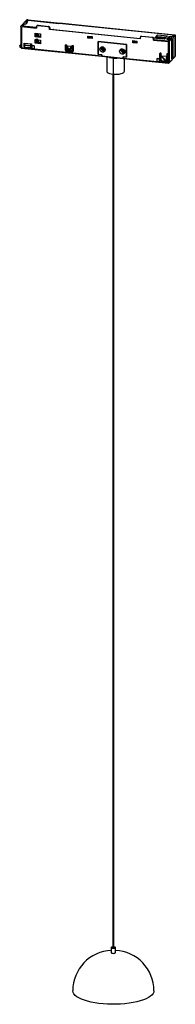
# Paper-space layout '_Dimétrica' of a CAD drawing. Header units: millimetres. Extents: x -63 to 52, y -690 to 39.
import ezdxf

# ---------------------------------------------------------------- set-up
doc = ezdxf.new("R2010")
doc.units = ezdxf.units.MM

psp = doc.layouts.new('_Dimétrica')

# ---------------------------------------------------------------- linework, layer by layer
at = {"color": 7, "linetype": 'Continuous', "lineweight": 25}
for p, q in [((-57.23, 38.73), (-61.65, 33.95)), ((-58.11, 35.68), (-57.23, 36.64)), ((-56.81, 36.8), (-58.05, 35.47)), ((-58.04, 36.72), (-56.42, 38.47)), ((-57.23, 36.64), (-58.04, 36.72)), ((-56.36, 38.43), (-57.77, 36.9)), ((-57.77, 36.9), (-56.81, 36.8)), ((-57.77, 36.69), (-57.77, 36.9)), ((-57.23, 36.64), (-57.23, 36.36)), ((-56.61, 38.84), (51.96, 27.69)), ((-56.42, 38.47), (-33.58, 36.13)), ((-56.42, 38.47), (-56.42, 38.36)), ((-33.52, 36.09), (-56.36, 38.43)), ((-61.67, 33.9), (-61.67, 18.34)), ((-61.32, 33.74), (-61.32, 18.19)), ((-61.32, 33.74), (-50.25, 32.61)), ((-60.54, 34.01), (-58.93, 35.77)), ((-50.25, 32.96), (-60.54, 34.01)), ((-59.01, 35.57), (-60.42, 34.04)), ((-60.42, 34.04), (-50.25, 32.99)), ((-60.42, 34.04), (-60.42, 34)), ((-58.05, 35.47), (-59.01, 35.57)), ((-58.93, 35.77), (-58.11, 35.68)), ((-58.93, 35.56), (-58.93, 35.77)), ((-58.11, 35.68), (-58.11, 35.47)), ((-50.24, 33.57), (-50.25, 32.61)), ((-49.72, 34.45), (-50.01, 34.13)), ((-48.99, 34.71), (-49.28, 34.39)), ((-41.47, 33.59), (-49.28, 34.39)), ((-48.99, 34.71), (-41.18, 33.91)), ((-41.18, 33.91), (-41.47, 33.59)), ((-40.22, 32.87), (-40.52, 32.55)), ((-40.52, 31.61), (-40.52, 32.55)), ((-40.22, 31.93), (-40.52, 31.61)), ((26.47, 24.73), (-40.52, 31.61)), ((-40.22, 32.87), (-40.22, 31.93)), ((-40.22, 31.96), (-37.58, 31.69)), ((-40.22, 31.93), (-37.7, 31.67)), ((-37.7, 31.67), (-37.79, 31.57)), ((-37.79, 31.57), (26.47, 24.97)), ((-37.7, 31.67), (-37.7, 31.56)), ((-37.68, 31.58), (-37.58, 31.69)), ((-37.68, 31.58), (26.47, 24.99)), ((-37.68, 31.58), (-37.68, 31.56)), ((-33.49, 36.22), (-33.58, 36.13)), ((-33.58, 36.09), (-33.58, 36.13)), ((-33.52, 36.09), (-33.41, 36.2)), ((-33.49, 36.22), (51.27, 27.52)), ((-33.49, 36.22), (-33.49, 36.11)), ((51.16, 27.51), (-33.41, 36.2)), ((-51.2, 26.19), (-51.2, 28.9)), ((-51.2, 28.9), (-47.16, 28.48)), ((-50.89, 26.52), (-51.2, 26.19)), ((-47.16, 25.77), (-51.2, 26.19)), ((-51.2, 21.43), (-51.2, 24.09)), ((-51.2, 24.09), (-47.16, 23.68)), ((-50.89, 28.87), (-50.89, 26.52)), ((-50.89, 27.65), (-50.11, 27.57)), ((-47.16, 26.16), (-50.89, 26.54)), ((-50.89, 26.52), (-47.16, 26.14)), ((-50.89, 24.06), (-50.89, 21.76)), ((-50.79, 24.4), (-49.02, 24.22)), ((-50.15, 23.98), (-50.17, 21.69)), ((-50.15, 27.52), (-50.11, 27.57)), ((-50.11, 27.57), (-50.1, 28.79)), ((-50.04, 28.78), (-50.04, 27.18)), ((-50.04, 27.18), (-49.79, 26.96)), ((-49.6, 24.62), (-50.04, 24.7)), ((-50.04, 24.7), (-50.04, 24.32)), ((-50.04, 23.97), (-50.04, 22.42)), ((-50.04, 22.42), (-49.79, 22.21)), ((-49.79, 28.75), (-49.79, 26.96)), ((-49.79, 23.95), (-49.79, 22.21)), ((-49.66, 21.63), (-49.66, 22.12)), ((-48.64, 28.64), (-48.64, 26.76)), ((-48.64, 26.76), (-47.16, 26.76)), ((-48.64, 23.83), (-48.64, 22.02)), ((-48.64, 22.02), (-47.16, 22.07)), ((-47.23, 22.06), (-47.23, 21.38)), ((-47.16, 26.72), (-47.21, 26.76)), ((-47.16, 28.48), (-47.16, 25.77)), ((-47.16, 23.68), (-47.16, 21.01)), ((-12.16, 26.73), (-9.08, 26.41)), ((-12.16, 25.2), (-12.16, 26.73)), ((-11.94, 25.43), (-12.16, 25.2)), ((-9.08, 24.88), (-12.16, 25.2)), ((-11.92, 26.7), (-12, 26.61)), ((-12, 25.9), (-12, 26.61)), ((-12, 26.61), (-9.14, 26.31)), ((-12, 25.9), (-9.14, 25.61)), ((-12, 25.9), (-11.78, 25.43)), ((-11.94, 26.7), (-11.94, 26.67)), ((-11.94, 25.77), (-11.94, 25.43)), ((-9.08, 25.15), (-11.94, 25.45)), ((-11.94, 25.43), (-9.08, 25.13)), ((-9.08, 26.38), (-9.14, 26.31)), ((-9.14, 25.61), (-9.14, 26.31)), ((-9.08, 25.48), (-9.14, 25.61)), ((-9.08, 26.41), (-9.08, 24.88)), ((-4.62, 22.74), (16.4, 20.58)), ((-4.62, 13.18), (-4.62, 22.74)), ((-4.53, 22.63), (-4.44, 22.72)), ((-4.53, 22.63), (-4.53, 13.3)), ((16.31, 20.49), (-4.53, 22.63)), ((20.86, 23.34), (23.94, 23.02)), ((20.86, 21.8), (20.86, 23.34)), ((20.86, 21.8), (21.08, 22.04)), ((21.06, 23.32), (20.97, 23.22)), ((20.97, 23.22), (23.83, 22.93)), ((20.97, 22.51), (20.97, 23.22)), ((20.97, 22.51), (23.83, 22.22)), ((20.97, 22.51), (21.19, 22.05)), ((21.08, 22.28), (21.08, 22.04)), ((23.94, 21.76), (21.08, 22.06)), ((21.08, 22.04), (23.94, 21.74)), ((23.92, 23.02), (23.83, 22.93)), ((23.83, 22.22), (23.83, 22.93)), ((23.94, 21.99), (23.83, 22.22)), ((23.94, 23.02), (23.94, 21.49)), ((26.47, 25.67), (26.47, 24.73)), ((26.9, 26.47), (26.69, 26.25)), ((27.43, 26.52), (27.63, 26.74)), ((35.23, 25.71), (27.43, 26.52)), ((27.63, 26.74), (35.44, 25.94)), ((35.23, 25.71), (35.44, 25.94)), ((36.4, 24.9), (36.19, 24.67)), ((36.19, 23.73), (36.19, 24.67)), ((36.4, 23.95), (36.19, 23.73)), ((36.19, 23.73), (47.25, 22.59)), ((36.4, 23.95), (36.4, 24.9)), ((36.4, 23.97), (46.9, 22.89)), ((46.97, 22.87), (36.4, 23.95)), ((36.98, 25.11), (39.21, 27.53)), ((44.28, 24.36), (36.98, 25.11)), ((37.61, 25.05), (38.98, 26.53)), ((38.27, 24.98), (38.55, 25.28)), ((38.53, 26.03), (45.19, 25.35)), ((38.55, 25.28), (39.5, 25.18)), ((45.34, 25.52), (38.68, 26.2)), ((38.85, 25.25), (39.13, 25.55)), ((38.98, 26.53), (39.21, 27.53)), ((38.98, 26.53), (45.64, 25.84)), ((39.13, 25.55), (40.27, 25.44)), ((39.13, 25.55), (39.13, 25.22)), ((39.21, 27.53), (46.52, 26.78)), ((39.5, 25.18), (39.22, 24.88)), ((39.5, 24.85), (39.5, 25.18)), ((40.27, 25.44), (39.72, 24.83)), ((40.56, 24.75), (40.84, 25.05)), ((40.84, 25.05), (41.79, 24.95)), ((41.14, 25.02), (41.42, 25.32)), ((41.42, 25.32), (42.57, 25.2)), ((41.42, 25.32), (41.42, 24.99)), ((41.79, 24.95), (41.52, 24.65)), ((41.79, 24.62), (41.79, 24.95)), ((42.57, 25.2), (42.01, 24.6)), ((42.85, 24.51), (43.13, 24.81)), ((43.13, 24.81), (44.09, 24.71)), ((43.44, 24.78), (43.71, 25.08)), ((43.71, 25.08), (44.84, 24.97)), ((43.71, 25.08), (43.71, 24.75)), ((44.09, 24.71), (43.81, 24.41)), ((44.09, 24.38), (44.09, 24.71)), ((46.52, 26.78), (44.28, 24.36)), ((45.92, 24.33), (47.93, 26.5)), ((48.03, 24.12), (45.92, 24.33)), ((48.08, 26.4), (46.22, 24.39)), ((46.22, 24.39), (48.19, 24.18)), ((46.22, 24.39), (46.22, 24.3)), ((46.9, 22.89), (48.03, 24.12)), ((46.9, 22.89), (46.9, 22.87)), ((48.19, 24.18), (46.97, 22.87)), ((47.25, 7.04), (47.25, 22.59)), ((47.3, 24.58), (48.65, 26.04)), ((47.3, 24.58), (49.4, 24.36)), ((47.87, 22.7), (49.4, 24.36)), ((47.87, 22.7), (47.87, 7.15)), ((47.93, 26.5), (50.03, 26.28)), ((47.93, 26.5), (47.93, 26.23)), ((48.03, 24.12), (48.03, 24)), ((50.06, 26.2), (48.08, 26.4)), ((50.76, 25.83), (48.65, 26.04)), ((48.65, 24.44), (48.65, 26.04)), ((49.7, 23.74), (49.4, 24.36)), ((49.6, 25.04), (49.8, 25.92)), ((49.79, 24.63), (49.6, 25.04)), ((49.6, 25.04), (49.6, 23.95)), ((49.7, 9.97), (49.7, 23.74)), ((49.79, 24.63), (50.46, 24.56)), ((49.79, 24.63), (49.79, 10.87)), ((50.03, 26.28), (51.16, 27.51)), ((50.03, 26.28), (50.03, 26.2)), ((50.06, 26.2), (51.27, 27.52)), ((50.76, 25.83), (50.46, 24.56)), ((50.46, 24.56), (50.46, 10.8)), ((50.76, 25.83), (52.29, 27.48)), ((51.16, 27.51), (51.16, 27.4)), ((52.29, 27.48), (52.29, 11.93)), ((52.31, 11.98), (52.31, 27.53)), ((-62.54, 19.55), (-62.54, 18.61)), ((-62.49, 19.65), (-61.67, 20.54)), ((-61.83, 18.29), (-61.83, 19.24)), ((-61.67, 19.22), (-61.83, 19.24)), ((-61.66, 18.28), (-61.83, 18.29)), ((-61.32, 18.19), (-53.32, 17.37)), ((-61.22, 17.85), (-1.89, 11.76)), ((-59.32, 18.83), (-59.32, 21.58)), ((-59.32, 21.58), (-53.95, 21.03)), ((-59.32, 18.83), (-59.08, 19.08)), ((-59.32, 18.83), (-59.08, 18.81)), ((-59.09, 19.92), (-54.69, 19.47)), ((-59.09, 19.92), (-59.08, 18.38)), ((-54.73, 17.94), (-59.08, 18.38)), ((-59.03, 20.31), (-58.62, 21.51)), ((-59.03, 20.31), (-54.62, 19.86)), ((-59.01, 21.55), (-59.01, 20.38)), ((-58.86, 21.53), (-58.88, 20.76)), ((-54.69, 19.47), (-54.73, 17.94)), ((-54.35, 18.31), (-54.73, 17.94)), ((-54.62, 19.86), (-54.18, 21.05)), ((-54.35, 18.32), (-53.95, 18.28)), ((-53.95, 21.03), (-53.95, 18.28)), ((-53.95, 18.76), (-53.95, 18.77)), ((-53.34, 19.56), (-53.31, 19.69)), ((-51.9, 19.41), (-53.34, 19.56)), ((-53.34, 17.39), (-53.34, 19.56)), ((-53.34, 17.39), (-51.9, 17.25)), ((-53.34, 17.39), (-53.31, 17.33)), ((-53.28, 19.72), (-53.31, 19.69)), ((-53.31, 19.69), (-51.87, 19.54)), ((-51.87, 17.18), (-53.31, 17.33)), ((-53.28, 19.72), (-51.84, 19.57)), ((-51.9, 19.41), (-51.87, 19.54)), ((-51.9, 19.41), (-51.9, 17.25)), ((-51.87, 17.18), (-51.9, 17.25)), ((-51.84, 19.57), (-51.87, 19.54)), ((-51.87, 17.18), (-51.84, 17.22)), ((-51.84, 19.57), (-51.84, 17.22)), ((-51.84, 17.22), (-2.01, 12.1)), ((-50.89, 21.76), (-51.2, 21.43)), ((-47.16, 21.01), (-51.2, 21.43)), ((-50.89, 21.76), (-47.16, 21.38)), ((-28.73, 20.03), (-28.43, 20.35)), ((-28.73, 16.26), (-28.73, 20.03)), ((-28.43, 16.57), (-28.73, 16.26)), ((-28.43, 20.36), (-28.43, 20.35)), ((-28.43, 20.35), (-28.43, 16.57)), ((-28.32, 20.26), (-28.34, 16.36)), ((-27.96, 16.77), (-28.34, 16.36)), ((-28.24, 15.99), (-27.96, 16.29)), ((-27.96, 19.95), (-27.96, 16.27)), ((-26.73, 16.79), (-27.96, 19.14)), ((-27.93, 16.07), (-26.73, 16.6)), ((-27.43, 15.58), (-27.77, 15.21)), ((-23.95, 14.82), (-27.77, 15.21)), ((-27.58, 19.53), (-24.15, 19.18)), ((-26.31, 17.11), (-27.58, 19.53)), ((-27.53, 15.7), (-27.18, 15.65)), ((-27.18, 15.65), (-26.27, 16.05)), ((-27.18, 15.65), (-24.66, 15.39)), ((-26.73, 16.6), (-26.73, 16.79)), ((-24.15, 19.18), (-26.09, 17.08)), ((-26.06, 16.03), (-24.66, 15.39)), ((-23.76, 18.71), (-25.65, 16.67)), ((-25.65, 16.67), (-25.65, 16.49)), ((-25.65, 16.49), (-23.81, 15.65)), ((-24.66, 15.39), (-24.28, 15.37)), ((-23.95, 14.82), (-22.99, 15.86)), ((-23.94, 15.48), (-23.58, 15.87)), ((-23.76, 19.52), (-23.46, 19.83)), ((-23.76, 15.84), (-23.76, 19.52)), ((-23.46, 16.16), (-23.76, 15.84)), ((-23.47, 16.06), (-22.99, 16.01)), ((-23.46, 19.85), (-23.46, 19.83)), ((-23.46, 19.83), (-23.46, 16.16)), ((-22.99, 19.29), (-23.46, 19.33)), ((-23.46, 16.54), (-22.99, 16.5)), ((-22.99, 16.4), (-23.46, 16.45)), ((-22.99, 19.44), (-22.99, 15.67)), ((-2.4, 18.06), (-3.41, 17)), ((-2.3, 18.62), (-2.42, 17.96)), ((-1.16, 17.92), (-1.59, 17.97)), ((-1.59, 17.97), (-1.56, 17.23)), ((-1.56, 17.23), (-0.95, 17.87)), ((-1.56, 17.23), (-1.12, 17.16)), ((-1.14, 18.42), (-1.16, 17.92)), ((-1.16, 17.92), (-0.49, 18.32)), ((-1.12, 17.16), (-0.47, 17.85)), ((-1.12, 17.16), (-1.05, 16.73)), ((-1.05, 16.73), (-0.45, 17.37)), ((-0.95, 17.87), (-0.95, 18.04)), ((-0.47, 17.85), (-0.95, 17.87)), ((-0.49, 18.32), (-0.5, 18.38)), ((-0.45, 17.37), (-0.47, 17.85)), ((-0.23, 17.36), (-0.45, 17.37)), ((-0.39, 18.38), (-0.39, 17.88)), ((0.11, 17.88), (-0.39, 17.88)), ((-0.35, 17.11), (0.01, 17.82)), ((-0.35, 17.11), (0.15, 17.14)), ((-0.31, 16.69), (-0.35, 17.11)), ((0.17, 17.81), (0.01, 17.82)), ((0.15, 17.14), (0.11, 17.88)), ((0.15, 17.16), (0.48, 17.2)), ((0.48, 17.16), (0.15, 17.13)), ((12.21, 16.55), (11.21, 15.5)), ((12.97, 16.22), (13.63, 16.77)), ((12.97, 16.22), (13.34, 15.91)), ((13.17, 15.56), (13.83, 16.11)), ((13.34, 15.91), (13.17, 15.56)), ((13.17, 15.56), (13.83, 15.14)), ((13.71, 16.54), (13.32, 16.83)), ((13.34, 15.91), (14.06, 16.51)), ((13.97, 16.96), (13.71, 16.54)), ((13.71, 16.54), (14.23, 16.87)), ((13.83, 16.11), (14.06, 16.51)), ((13.83, 16.11), (14.24, 15.85)), ((13.83, 15.14), (14.02, 15.48)), ((14.06, 16.51), (13.85, 16.63)), ((14.48, 16.24), (14.02, 15.48)), ((14.47, 15.27), (14.02, 15.48)), ((14.39, 16.12), (14.63, 16.54)), ((14.83, 15.88), (14.39, 16.12)), ((16.31, 20.49), (16.39, 20.58)), ((16.31, 11.16), (16.31, 20.49)), ((16.4, 20.58), (16.4, 11.03)), ((23.94, 21.49), (20.86, 21.8)), ((-4.62, 13.18), (-4.52, 13.3)), ((-2.01, 12.92), (-4.62, 13.18)), ((-4.53, 13.3), (-1.95, 13.03)), ((-2.01, 12.92), (-1.95, 12.99)), ((-2.01, 12.92), (-2.01, 12.1)), ((-1.95, 12.09), (-1.95, 13.03)), ((-1.95, 12.09), (13.73, 10.48)), ((-1.86, 11.75), (13.84, 10.14)), ((1.76, 11.38), (1.78, 0.59)), ((6.13, 10.93), (6.13, 10.81)), ((6.34, 10.52), (6.37, -1.51)), ((7.07, 10.81), (7.07, 10.84)), ((13.73, 11.42), (16.31, 11.16)), ((13.73, 11.42), (13.73, 10.48)), ((13.89, 11.41), (13.79, 11.29)), ((13.79, 10.47), (13.79, 11.29)), ((16.4, 11.03), (13.79, 11.29)), ((13.79, 10.47), (38.9, 7.9)), ((13.87, 10.14), (47.36, 6.7)), ((14.78, 0.63), (14.76, 10.05)), ((16.31, 11.16), (16.4, 11.27)), ((38.88, 10.09), (38.91, 10.22)), ((40.32, 9.94), (38.88, 10.09)), ((38.88, 7.92), (38.88, 10.09)), ((38.88, 7.92), (40.32, 7.77)), ((38.88, 7.92), (38.91, 7.86)), ((38.94, 10.25), (38.91, 10.22)), ((38.91, 10.22), (40.35, 10.07)), ((40.35, 7.71), (38.91, 7.86)), ((38.94, 10.25), (40.38, 10.1)), ((40.32, 9.94), (40.35, 10.07)), ((40.32, 9.94), (40.32, 7.77)), ((40.35, 7.71), (40.32, 7.77)), ((40.38, 10.1), (40.35, 10.07)), ((40.38, 7.74), (40.35, 7.71)), ((40.38, 10.1), (40.38, 7.74)), ((40.38, 7.74), (47.25, 7.04)), ((41.33, 14.12), (41.03, 13.8)), ((41.03, 9.09), (41.03, 13.8)), ((41.03, 9.09), (41.33, 9.41)), ((41.33, 9.41), (41.33, 14.12)), ((41.33, 13.73), (41.8, 13.68)), ((41.33, 9.41), (41.38, 9.47)), ((41.9, 9.19), (41.38, 9.47)), ((41.9, 9.19), (41.55, 8.81)), ((41.8, 9.2), (41.8, 13.73)), ((41.8, 12.06), (44.98, 8.15)), ((41.97, 12.2), (46, 11.79)), ((41.97, 12.2), (45.14, 8.31)), ((42.28, 8.37), (41.99, 8.05)), ((45.81, 7.66), (41.99, 8.05)), ((42.23, 8.63), (44.98, 7.96)), ((44.98, 8.15), (45.08, 8.26)), ((44.98, 7.96), (44.98, 8.15)), ((44.98, 8.15), (45.08, 8.14)), ((45.13, 7.93), (44.98, 7.96)), ((45.14, 8.31), (45.13, 8.13)), ((45.13, 8.13), (45.13, 7.93)), ((45.14, 7.93), (45.13, 7.93)), ((45.14, 8.31), (45.62, 8.26)), ((45.51, 8.06), (46.19, 8.8)), ((45.64, 8.38), (45.62, 8.26)), ((45.64, 8.38), (46, 11.79)), ((45.64, 8.38), (46.3, 9.09)), ((45.81, 7.66), (46.77, 8.69)), ((46.3, 13.61), (46, 13.29)), ((46, 13.29), (46, 11.79)), ((46.77, 8.92), (46.27, 8.97)), ((46.3, 13.61), (46.3, 9.09)), ((46.75, 13.35), (46.77, 9.56)), ((46.77, 13.22), (46.77, 8.5)), ((47.76, 6.86), (52.18, 11.64)), ((47.87, 7.15), (52.29, 11.93)), ((49.7, 10.93), (49.79, 10.87)), ((50.46, 10.8), (49.7, 9.97)), ((50.46, 10.8), (49.79, 10.87)), ((6.13, -1.49), (6.13, -648.38)), ((7.07, -648.38), (7.07, -1.57)), ((5.1, -648.38), (5.1, -652.19)), ((8.1, -652.19), (8.1, -648.38))]:
    psp.add_line(p, q, dxfattribs=at)
at = {"color": 7, "linetype": 'Continuous', "lineweight": 25, "flags": 128}
for points in [[(51.96, 27.69), (52.05, 27.68), (52.13, 27.66), (52.2, 27.64), (52.25, 27.61), (52.29, 27.58), (52.31, 27.55), (52.31, 27.51), (52.29, 27.48)], [(-28.73, 20.03), (-28.7, 20.17), (-28.62, 20.28), (-28.49, 20.35), (-28.35, 20.36), (-28.2, 20.32), (-28.08, 20.23), (-27.99, 20.1), (-27.96, 19.95)], [(-23.76, 19.52), (-23.73, 19.66), (-23.65, 19.77), (-23.52, 19.84), (-23.38, 19.85), (-23.23, 19.81), (-23.11, 19.72), (-23.02, 19.58), (-22.99, 19.44)], [(-3.41, 17), (-3.26, 17.74), (-2.83, 18.33), (-2.18, 18.69), (-1.42, 18.76), (-0.66, 18.54), (-0.01, 18.04), (0.42, 17.36), (0.57, 16.59)], [(0.57, 16.59), (0.42, 15.86), (-0.01, 15.26), (-0.66, 14.9), (-1.42, 14.83), (-2.18, 15.06), (-2.83, 15.55), (-3.26, 16.23), (-3.41, 17)], [(-0.76, 18.59), (-0.77, 18.54), (-0.77, 18.39)], [(0.53, 16.18), (0.21, 16.03), (-0.47, 15.93)], [(-0.4, 15.9), (-0.41, 15.89), (-0.42, 15.89), (-0.43, 15.89), (-0.44, 15.89), (-0.45, 15.89), (-0.46, 15.9), (-0.47, 15.91), (-0.47, 15.93)], [(0.5, 16.09), (0.32, 16.01), (-0.4, 15.9)], [(11.21, 15.5), (11.36, 16.24), (11.79, 16.83), (12.44, 17.19), (13.2, 17.26), (13.96, 17.03), (14.61, 16.54), (15.04, 15.86), (15.19, 15.09)], [(15.19, 15.09), (15.04, 14.35), (14.61, 13.76), (13.96, 13.4), (13.2, 13.33), (12.44, 13.56), (11.79, 14.05), (11.36, 14.73), (11.21, 15.5)], [(45.13, 8.13), (45.35, 8.1), (45.53, 8.08)], [(52.24, 11.72), (52.24, 11.72), (52.24, 11.72)], [(52.29, 11.93), (52.31, 11.96), (52.31, 11.98)], [(1.78, 0.59), (1.8, 0.46), (2.09, -0.07), (2.73, -0.56), (3.7, -0.97), (4.94, -1.3), (6.37, -1.51)], [(6.37, -1.51), (7.91, -1.6), (9.48, -1.57), (10.97, -1.4), (12.31, -1.12), (13.41, -0.74), (14.22, -0.28), (14.68, 0.23), (14.78, 0.63)], [(6.13, -647.91), (5.98, -647.93), (5.51, -648.04), (5.2, -648.21), (5.1, -648.4), (5.23, -648.59), (5.57, -648.75), (6.07, -648.85)], [(6.07, -648.85), (6.65, -648.88), (7.22, -648.84), (7.69, -648.73), (8, -648.56), (8.1, -648.37), (7.97, -648.18), (7.63, -648.02), (7.13, -647.92), (7.07, -647.91)], [(6.13, -648.38), (6.13, -648.39), (6.17, -648.45), (6.28, -648.5), (6.43, -648.53)], [(6.43, -648.53), (6.62, -648.54), (6.8, -648.53), (6.95, -648.49), (7.04, -648.44), (7.07, -648.38)], [(5.1, -652.19), (5.1, -652.21), (5.23, -652.4), (5.57, -652.56), (6.07, -652.66), (6.65, -652.69), (7.22, -652.65), (7.69, -652.53), (8, -652.37), (8.1, -652.19)], [(36.6, -680.44), (36.48, -681.34), (36.01, -682.42), (35.2, -683.46), (34.05, -684.48), (32.58, -685.44), (30.8, -686.35), (28.74, -687.19), (26.43, -687.95), (23.87, -688.62), (21.12, -689.19), (18.2, -689.66), (15.14, -690.03), (11.98, -690.28), (8.76, -690.41), (5.51, -690.43), (2.27, -690.34), (-0.91, -690.12), (-4.01, -689.79), (-6.98, -689.36), (-9.79, -688.82), (-12.41, -688.18), (-14.81, -687.44), (-16.96, -686.63), (-18.83, -685.75), (-20.4, -684.8), (-21.65, -683.8), (-22.58, -682.76), (-23.16, -681.7), (-23.39, -680.62), (-23.4, -680.44)]]:
    psp.add_lwpolyline(points, dxfattribs=at)
at = {"color": 7, "linetype": 'Continuous', "lineweight": 25}
for centre, radius, start, end in [((-56.77, 37.95), 0.906, 79.49471, 120.50259), ((-49.39, 33.56), 0.844, 82.40571, 179.42994), ((-49.09, 33.85), 0.869, 83.09969, 136.45078), ((-41.59, 32.53), 1.07, 1.37921, 83.72819), ((-41.3, 32.84), 1.07, 1.37921, 83.72819), ((27.31, 25.68), 0.844, 82.41514, 180.52804), ((35.12, 24.65), 1.07, 1.37921, 83.72819), ((-61.17, 18.35), 0.5, 180.03574, 264.13585), ((-61.26, 18.1), 0.287, 153.85603, 197.93113), ((-61.43, 18.06), 0.11, 204.71405, 227.7829), ((-27.66, 16.28), 1.07, 181.37921, 263.72819), ((-27.41, 16.58), 1.02, 180.53511, 215.63337), ((-25.47, 15.56), 1.76, 118.54209, 135.93208), ((-25.86, 16.86), 0.913, 196.97805, 243.14083), ((-9.85, 34.17), 23.57, 226.44213, 227.91151), ((-26.63, 16.95), 1.09, 302.11495, 334.92034), ((-23.84, 15.66), 0.844, 262.41514, 0.52804), ((-23.89, 16.15), 0.423, 317.61941, 0.61678), ((-0.42, 17.87), 1.95, 155.11986, 268.41136), ((2.52, 17.18), 3.25, 188.54322, 202.65411), ((14.19, 16.37), 1.94, 154.96469, 299.53662), ((15.84, 19.77), 4.22, 216.91777, 230.27629), ((17.13, 21), 5.97, 245.4081, 250.89843), ((7.18, 21.45), 10.96, 248.74708, 265.58563), ((8.21, 29.04), 18.61, 264.23524, 275.8789), ((41.37, 13.81), 0.338, 82.41514, 180.52804), ((42.11, 9.12), 1.07, 181.37921, 263.72819), ((41.37, 13.72), 0.429, 1.37921, 83.72819), ((46.34, 8.15), 1.26, 175.05515, 177.85286), ((46.25, 8.15), 1.17, 177.84522, 180.73668), ((46.34, 13.3), 0.338, 82.41514, 180.52804), ((46.34, 13.2), 0.429, 1.3792, 83.72819), ((51.81, 11.98), 0.5, 329.30678, 360), ((47.33, 7.07), 0.368, 269.37107, 313.37766), ((47.39, 7.2), 0.5, 264.15136, 317.09307), ((47.18, 7.24), 0.594, 312.49015, 344.29378), ((6.6, -680.44), 30, 92.86598, 180), ((6.6, -680.44), 30, 0, 87.13402)]:
    psp.add_arc(centre, radius, start, end, dxfattribs=at)
for points in [[(-61.32, 33.74), (-61.38, 33.75), (-61.5, 33.77), (-61.62, 33.82), (-61.68, 33.89), (-61.66, 33.93), (-61.65, 33.95)], [(-49.79, 26.96), (-49.77, 26.94), (-49.73, 26.91), (-49.64, 26.89), (-49.59, 26.87)], [(-49.73, 22.16), (-49.68, 22.14), (-49.59, 22.09), (-49.37, 22.04), (-49.11, 22.01), (-48.92, 22.02), (-48.83, 22.02)], [(-49.59, 26.87), (-49.52, 26.85), (-49.37, 26.81), (-49.18, 26.79), (-49.08, 26.78)], [(-49.08, 26.78), (-49, 26.77), (-48.86, 26.76), (-48.71, 26.76), (-48.64, 26.76)], [(35.44, 25.94), (35.57, 25.91), (35.82, 25.86), (36.13, 25.6), (36.35, 25.27), (36.38, 25.02), (36.4, 24.9)], [(47.87, 22.7), (47.85, 22.68), (47.79, 22.64), (47.63, 22.6), (47.44, 22.58), (47.31, 22.59), (47.25, 22.59)], [(-61.83, 19.24), (-61.95, 19.25), (-62.19, 19.29), (-62.44, 19.39), (-62.56, 19.52), (-62.52, 19.61), (-62.49, 19.65)], [(-61.65, 18.4), (-61.66, 18.38), (-61.68, 18.35), (-61.66, 18.3), (-61.61, 18.26), (-61.55, 18.24), (-61.52, 18.23)], [(-61.52, 18.23), (-61.49, 18.22), (-61.43, 18.2), (-61.35, 18.19), (-61.32, 18.19)], [(-61.32, 18.19), (-61.31, 18.13), (-61.31, 18.01), (-61.28, 17.89), (-61.23, 17.83), (-61.19, 17.86), (-61.17, 17.88)], [(41.33, 9.41), (41.34, 9.28), (41.37, 9.03), (41.59, 8.7), (41.91, 8.45), (42.16, 8.39), (42.28, 8.37)], [(45.53, 8.08), (45.5, 8.06), (45.46, 8.01), (45.36, 7.96), (45.26, 7.93), (45.18, 7.93), (45.14, 7.93)], [(46.77, 8.5), (46.75, 8.38), (46.73, 8.13), (46.5, 7.85), (46.19, 7.66), (45.94, 7.66), (45.81, 7.66)], [(47.25, 7.04), (47.29, 7.03), (47.38, 7.03), (47.52, 7.03), (47.65, 7.05), (47.72, 7.07), (47.76, 7.08)], [(47.33, 6.7), (47.32, 6.71), (47.29, 6.73), (47.27, 6.81), (47.25, 6.91), (47.25, 7), (47.25, 7.04)], [(47.76, 7.08), (47.78, 7.09), (47.83, 7.11), (47.86, 7.14), (47.87, 7.15)]]:
    psp.add_open_spline(points, degree=3, dxfattribs=at)
for points, knots in [([(-49.79, 22.21), (-49.78, 22.2), (-49.77, 22.18), (-49.74, 22.17), (-49.73, 22.16)], [0, 0, 0, 0, 0.5599359, 1, 1, 1, 1]), ([(-48.83, 22.02), (-48.8, 22.02), (-48.73, 22.02), (-48.67, 22.02), (-48.64, 22.02)], [0, 0, 0, 0, 0.559943, 1, 1, 1, 1]), ([(26.91, 26.47), (26.92, 26.49), (27, 26.61), (27.26, 26.73), (27.51, 26.74), (27.63, 26.74)], [0, 0, 0, 0, 0.103274, 0.551637, 1, 1, 1, 1]), ([(-61.83, 18.29), (-61.95, 18.31), (-62.19, 18.35), (-62.44, 18.45), (-62.55, 18.55), (-62.53, 18.6), (-62.52, 18.61)], [0, 0, 0, 0, 0.308866, 0.617732, 0.926598, 1, 1, 1, 1]), ([(-59.09, 19.92), (-59.09, 19.96), (-59.09, 20.04), (-59.07, 20.18), (-59.05, 20.26), (-59.03, 20.31)], [0, 0, 0, 0, 0.276542, 0.562684, 1, 1, 1, 1]), ([(-54.62, 19.86), (-54.63, 19.83), (-54.65, 19.77), (-54.68, 19.63), (-54.69, 19.53), (-54.69, 19.47)], [0, 0, 0, 0, 0.276517, 0.562653, 1, 1, 1, 1]), ([(-27.58, 19.53), (-27.62, 19.53), (-27.7, 19.54), (-27.81, 19.5), (-27.9, 19.42), (-27.96, 19.3), (-27.96, 19.19), (-27.96, 19.14)], [0, 0, 0, 0, 0.19299, 0.364537, 0.531236, 0.745196, 1, 1, 1, 1]), ([(-27.93, 16.07), (-27.94, 16.1), (-27.96, 16.17), (-27.96, 16.24), (-27.96, 16.27)], [0, 0, 0, 0, 0.508197, 1, 1, 1, 1]), ([(-27.93, 16.07), (-27.91, 16.02), (-27.88, 15.93), (-27.78, 15.82), (-27.66, 15.74), (-27.57, 15.71), (-27.53, 15.7)], [0, 0, 0, 0, 0.257581, 0.504382, 0.754005, 1, 1, 1, 1]), ([(-25.65, 16.67), (-25.75, 16.65), (-25.95, 16.6), (-26.25, 16.61), (-26.53, 16.66), (-26.66, 16.74), (-26.73, 16.79)], [0, 0, 0, 0, 0.255002, 0.5, 0.744914, 1, 1, 1, 1]), ([(-26.73, 16.6), (-26.66, 16.58), (-26.53, 16.55), (-26.25, 16.52), (-25.95, 16.49), (-25.75, 16.49), (-25.65, 16.49)], [0, 0, 0, 0, 0.254404, 0.5, 0.745513, 1, 1, 1, 1]), ([(-26.09, 17.08), (-26.11, 17.07), (-26.13, 17.05), (-26.18, 17.03), (-26.23, 17.03), (-26.28, 17.06), (-26.3, 17.09), (-26.31, 17.11)], [0, 0, 0, 0, 0.197897, 0.38151, 0.556438, 0.768529, 1, 1, 1, 1]), ([(-26.27, 16.05), (-26.26, 16.05), (-26.23, 16.06), (-26.17, 16.06), (-26.11, 16.05), (-26.07, 16.03), (-26.06, 16.03)], [0, 0, 0, 0, 0.284066, 0.557778, 0.775015, 1, 1, 1, 1]), ([(-24.28, 15.37), (-24.23, 15.37), (-24.13, 15.38), (-24, 15.43), (-23.88, 15.52), (-23.83, 15.6), (-23.81, 15.65)], [0, 0, 0, 0, 0.245921, 0.495824, 0.742549, 1, 1, 1, 1]), ([(-23.76, 18.71), (-23.76, 18.75), (-23.77, 18.84), (-23.81, 18.97), (-23.88, 19.07), (-24, 19.15), (-24.1, 19.17), (-24.15, 19.18)], [0, 0, 0, 0, 0.219427, 0.407481, 0.576886, 0.775446, 1, 1, 1, 1]), ([(-23.81, 15.65), (-23.79, 15.68), (-23.77, 15.74), (-23.76, 15.81), (-23.76, 15.84)], [0, 0, 0, 0, 0.504726, 1, 1, 1, 1]), ([(-2.42, 17.96), (-2.41, 17.82), (-2.38, 17.45), (-2.25, 17.04), (-2.07, 16.85), (-2.06, 16.84)], [0, 0, 0, 0, 0.358186, 0.960706, 1, 1, 1, 1]), ([(-2.06, 16.84), (-1.91, 16.65), (-1.61, 16.27), (-1, 15.95), (-0.59, 15.93), (-0.43, 15.92)], [0, 0, 0, 0, 0.359458, 0.746794, 1, 1, 1, 1]), ([(-0.77, 18.39), (-0.84, 18.39), (-0.97, 18.4), (-1.09, 18.41), (-1.14, 18.42)], [0, 0, 0, 0, 0.558727, 1, 1, 1, 1]), ([(-1.05, 16.73), (-0.99, 16.72), (-0.87, 16.71), (-0.74, 16.7), (-0.69, 16.7)], [0, 0, 0, 0, 0.561127, 1, 1, 1, 1]), ([(-0.39, 18.38), (-0.46, 18.38), (-0.59, 18.38), (-0.72, 18.39), (-0.77, 18.39)], [0, 0, 0, 0, 0.561127, 1, 1, 1, 1]), ([(-0.69, 16.7), (-0.62, 16.69), (-0.49, 16.69), (-0.36, 16.69), (-0.31, 16.69)], [0, 0, 0, 0, 0.558727, 1, 1, 1, 1]), ([(13.14, 16.52), (13.1, 16.46), (13.05, 16.36), (12.99, 16.26), (12.97, 16.22)], [0, 0, 0, 0, 0.558727, 1, 1, 1, 1]), ([(13.32, 16.83), (13.29, 16.77), (13.22, 16.67), (13.16, 16.56), (13.14, 16.52)], [0, 0, 0, 0, 0.561127, 1, 1, 1, 1]), ([(14.47, 15.27), (14.51, 15.32), (14.56, 15.42), (14.62, 15.52), (14.65, 15.57)], [0, 0, 0, 0, 0.561127, 1, 1, 1, 1]), ([(14.65, 15.57), (14.68, 15.62), (14.74, 15.73), (14.8, 15.84), (14.83, 15.88)], [0, 0, 0, 0, 0.558727, 1, 1, 1, 1]), ([(-1.86, 11.78), (-1.87, 11.77), (-1.9, 11.75), (-1.93, 11.76), (-1.96, 11.79), (-1.99, 11.85), (-2.01, 11.95), (-2.01, 12.05), (-2.01, 12.1)], [0, 0, 0, 0, 0.155014, 0.30152, 0.439514, 0.568988, 0.80138, 1, 1, 1, 1]), ([(-1.85, 11.76), (-1.85, 11.76), (-1.88, 11.74), (-1.91, 11.81), (-1.94, 11.94), (-1.94, 12.04), (-1.95, 12.09)], [0, 0, 0, 0, 0.057446, 0.434824, 0.72842, 1, 1, 1, 1]), ([(13.73, 10.48), (13.73, 10.42), (13.73, 10.28), (13.77, 10.17), (13.82, 10.13), (13.85, 10.16), (13.87, 10.17)], [0, 0, 0, 0, 0.270257, 0.562423, 0.789733, 1, 1, 1, 1]), ([(13.79, 10.47), (13.8, 10.43), (13.8, 10.32), (13.82, 10.22), (13.85, 10.16), (13.87, 10.14), (13.88, 10.14), (13.89, 10.14)], [0, 0, 0, 0, 0.256535, 0.556698, 0.723931, 0.90217, 1, 1, 1, 1]), ([(41.38, 9.47), (41.48, 9.48), (41.63, 9.5), (41.76, 9.53), (41.8, 9.55)], [0, 0, 0, 0, 0.663788, 1, 1, 1, 1]), ([(41.97, 12.2), (41.95, 12.2), (41.91, 12.2), (41.87, 12.19), (41.84, 12.17), (41.82, 12.15), (41.8, 12.12), (41.8, 12.09), (41.8, 12.06)], [0, 0, 0, 0, 0.28403, 0.405288, 0.518213, 0.628486, 0.742187, 1, 1, 1, 1]), ([(41.8, 9.2), (41.8, 9.17), (41.8, 9.1), (41.84, 8.98), (41.92, 8.83), (42.06, 8.68), (42.17, 8.64), (42.23, 8.63)], [0, 0, 0, 0, 0.124865, 0.24625, 0.499491, 0.745511, 1, 1, 1, 1]), ([(45.08, 8.26), (45.09, 8.27), (45.11, 8.28), (45.13, 8.3), (45.14, 8.31)], [0, 0, 0, 0, 0.559968, 1, 1, 1, 1]), ([(45.08, 8.14), (45.08, 8.13), (45.1, 8.13), (45.12, 8.13), (45.13, 8.13)], [0, 0, 0, 0, 0.522975, 1, 1, 1, 1]), ([(45.53, 8.08), (45.55, 8.11), (45.58, 8.16), (45.61, 8.23), (45.62, 8.26)], [0, 0, 0, 0, 0.508327, 1, 1, 1, 1]), ([(46.18, 8.8), (46.21, 8.84), (46.28, 8.91), (46.29, 9.02), (46.3, 9.09)], [0, 0, 0, 0, 0.434921, 1, 1, 1, 1]), ([(52.29, 11.93), (52.29, 11.88), (52.28, 11.81), (52.25, 11.75), (52.24, 11.72)], [0, 0, 0, 0, 0.5926417, 1, 1, 1, 1]), ([(47.87, 7.15), (47.87, 7.09), (47.86, 6.98), (47.79, 6.9), (47.76, 6.86)], [0, 0, 0, 0, 0.564876, 1, 1, 1, 1])]:
    psp.add_open_spline(points, degree=3, knots=knots, dxfattribs=at)

doc.saveas('drawing.dxf')
